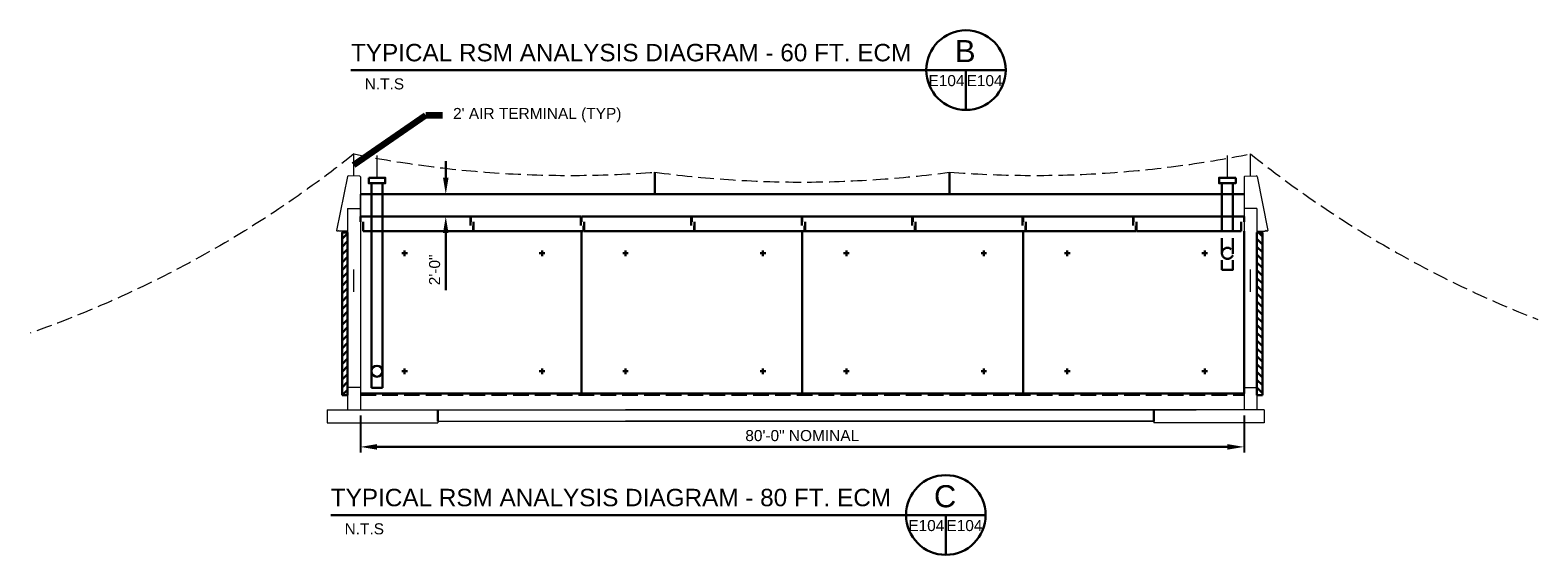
# Model space of a CAD drawing. Header units: inches. Extents: x 3176 to 8492, y -2587 to 2467.
# Tile 5 of 7: x 6400 to 8038, y -998 to -429. Entities that reach past the tile are written whole.
import ezdxf

# ---------------------------------------------------------------- set-up
doc = ezdxf.new("R2010")
doc.units = ezdxf.units.IN
doc.header["$LTSCALE"] = 50
doc.header["$MEASUREMENT"] = 0
doc.linetypes.add('DGN Style 3', pattern=[0.474126, 0.338661, -0.135465])
doc.layers.get('Defpoints').update_dxf_attribs({"lineweight": 0})
for name, color, linetype, lineweight in [('E-ANNO-TEXT', 7, 'Continuous', 0), ('G-ANNO-DIM', 1, 'Continuous', 0), ('G-ANNO-TEXT', 2, 'Continuous', 30), ('Level 2', 7, 'Continuous', 0), ('S-FNDN-FTNG', 48, 'Continuous', 13), ('S-FNDN-PEDS', 48, 'Continuous', 30), ('S-WALL-LOAD', 3, 'Continuous', 13)]:
    doc.layers.add(name, color=color, linetype=linetype, lineweight=lineweight)
doc.styles.add("_1 4 1'-0", font='arial.ttf', dxfattribs={"height": 6})
doc.styles.add("_1 4 1'-0_0", font='arial.ttf')
doc.styles.add('TITLE 6.35', font='swissk.ttf', dxfattribs={"height": 250})
doc.styles.add('Title Block - General', font='arial.ttf', dxfattribs={"height": 0.12})
doc.styles.add('TITLE20', font='simplex.shx', dxfattribs={"height": 5000})
doc.dimstyles.new("1 4 1'-0", dxfattribs={"dimtxt": 12, "dimasz": 18, "dimexe": 6, "dimexo": 6, "dimgap": 6, "dimtad": 1, "dimdec": 0, "dimzin": 11, "dimdsep": 46, "dimlunit": 3, "dimtxsty": "_1 4 1'-0_0", "dimcen": 0.09, "dimclrd": 256, "dimadec": 4, "dimazin": 3, "dimtfac": 1, "dimtdec": 0, "dimtofl": 0, "dimtmove": 0, "dimatfit": 2, "dimfxl": 1, "dimfrac": 2, "dimtolj": 1, "dimtzin": 11, "dimlwd": -1, "dimarcsym": 0})

# ---------------------------------------------------------------- blocks, each defined once
blk = doc.blocks.new('*D165')
at = {"layer": 'Defpoints', "color": 0, "lineweight": 0, "transparency": 16777216}
for p in [(6758.7, -606.8), (6851.4, -606.8), (6758.7, -630.8)]:
    blk.add_point(p, dxfattribs=at)
at = {"layer": 'G-ANNO-TEXT', "transparency": 16777216}
for p, q in [((6851.4, -588.8), (6851.4, -570.8)), ((6851.4, -648.8), (6851.4, -710.9))]:
    blk.add_line(p, q, dxfattribs=at)
at = {"layer": 'G-ANNO-TEXT', "color": 0, "lineweight": -2, "transparency": 16777216}
for p, q in [((6764.7, -606.8), (6857.4, -606.8)), ((6764.7, -630.8), (6857.4, -630.8))]:
    blk.add_line(p, q, dxfattribs=at)
at = {"layer": 'G-ANNO-TEXT', "lineweight": 0, "transparency": 16777216}
for points in [[(6848.4, -588.8), (6854.4, -588.8), (6851.4, -606.8)], [(6848.4, -648.8), (6854.4, -648.8), (6851.4, -630.8)]]:
    blk.add_solid(points, dxfattribs=at)
at = {"layer": 'G-ANNO-TEXT', "color": 0, "transparency": 16777216, "insert": (6839.3, -688.8), "char_height": 12, "attachment_point": 5, "rotation": 90, "style": "_1 4 1'-0_0"}
blk.add_mtext('\\A1;\\H12;2\'-0"', dxfattribs=at)
blk = doc.blocks.new('*D170')
at = {"layer": 'Defpoints', "color": 0, "lineweight": 0, "transparency": 16777216}
for p in [(6758.7, -840.8), (7718.7, -840.8), (7718.7, -880.9)]:
    blk.add_point(p, dxfattribs=at)
at = {"layer": 'G-ANNO-TEXT', "color": 0, "lineweight": -2, "transparency": 16777216}
for p, q in [((6758.7, -846.8), (6758.7, -886.9)), ((7718.7, -846.8), (7718.7, -886.9))]:
    blk.add_line(p, q, dxfattribs=at)
at = {"layer": 'G-ANNO-TEXT', "transparency": 16777216}
blk.add_line((6776.7, -880.9), (7700.7, -880.9), dxfattribs=at)
at = {"layer": 'G-ANNO-TEXT', "lineweight": 0, "transparency": 16777216}
for points in [[(6776.7, -877.9), (6776.7, -883.9), (6758.7, -880.9)], [(7700.7, -877.9), (7700.7, -883.9), (7718.7, -880.9)]]:
    blk.add_solid(points, dxfattribs=at)
at = {"layer": 'G-ANNO-TEXT', "color": 0, "transparency": 16777216, "insert": (7238.7, -868.7), "char_height": 12, "attachment_point": 5, "style": "_1 4 1'-0_0"}
blk.add_mtext('\\A1;80\'-0" NOMINAL', dxfattribs=at)

msp = doc.modelspace()

# ---------------------------------------------------------------- hatches: boundary and pattern name
at = {"layer": 'G-ANNO-TEXT'}
h = msp.add_hatch(dxfattribs=at)
h.set_pattern_fill('HATCH', color=256, style=0, pattern_type=2)
h.set_pattern_definition([(45, (6753.2276, -750.9794), (-4.24264, 4.24264), [])])
h.paths.add_polyline_path([(6738.7, -824.7), (6744.7, -824.7), (6744.7, -648.3), (6738.7, -648.3)])
at = {"layer": 'G-ANNO-TEXT', "extrusion": (0, 0, -1)}
h = msp.add_hatch(dxfattribs=at)
h.set_pattern_fill('HATCH', color=256, style=0, pattern_type=2)
h.set_pattern_definition([(45, (-7718.1496, -750.9794), (-4.24264, 4.24264), [])])
h.paths.add_polyline_path([(-7738.7, -824.7), (-7732.7, -824.7), (-7732.7, -648.3), (-7738.7, -648.3)])

# ---------------------------------------------------------------- linework, layer by layer
at = {"layer": 'E-ANNO-TEXT'}
for p, q in [((6751.7, -587, -49.3), (6751.7, -563, -49.3)), ((6776.7, -588.8, -49.3), (6776.7, -564.8, -49.3)), ((7700.6, -588.8, -49.3), (7700.6, -564.8, -49.3)), ((7725.7, -587, -49.3), (7725.7, -563, -49.3)), ((6758.7, -630.8, -49.3), (6758.7, -606.8, -49.3)), ((6751.7, -712.5, -49.3), (6751.7, -688.5, -49.3)), ((7725.7, -712.5, -49.3), (7725.7, -688.5, -49.3))]:
    msp.add_line(p, q, dxfattribs=at)
at = {"layer": 'G-ANNO-DIM'}
msp.add_line((7718.7, -693.6, -49.3), (7718.7, -690.7, -49.3), dxfattribs=at)
for points in [[(6738.7, -648.3, -49.3), (6744.7, -648.3, -49.3), (6744.7, -824.7, -49.3), (6738.7, -824.7, -49.3)], [(7738.7, -648.3, -49.3), (7732.7, -648.3, -49.3), (7732.7, -824.7, -49.3), (7738.7, -824.7, -49.3)]]:
    msp.add_3dface(points, dxfattribs=at)
at = {"layer": 'G-ANNO-TEXT'}
for p, q in [((7459.8, -472, 4.9), (6748.4, -472, 4.9)), ((7416.6, -515.2, 4.9), (7416.6, -472, 4.9)), ((7078.7, -606.8, -49.3), (7078.7, -582.8, -49.3)), ((7398.7, -606.8, -49.3), (7398.7, -582.8, -49.3)), ((6770.7, -594.8, -49.3), (6770.7, -816.8, -49.3)), ((6782.7, -594.8, -49.3), (6782.6, -816.8, -49.3)), ((7694.6, -594.8, -49.3), (7694.6, -630.8, -49.3)), ((7706.6, -594.8, -49.3), (7706.6, -630.8, -49.3)), ((6758.7, -606.8, -49.3), (7718.7, -606.8, -49.3)), ((6758.7, -630.8, -49.3), (6758.7, -636.5, -49.3)), ((6758.7, -630.8, -49.3), (6770.7, -630.8, -49.3)), ((6761.7, -646.8, -49.3), (6761.7, -636.8, -49.3)), ((6782.7, -630.8, -49.3), (6878.1, -630.8, -49.3)), ((6878.1, -630.8, -49.3), (6878.1, -640.7, -49.3)), ((6878.7, -630.8, -49.3), (6878.7, -636.5, -49.3)), ((6878.7, -630.8, -49.3), (6998.1, -630.8, -49.3)), ((6881.7, -646.8, -49.3), (6881.7, -636.8, -49.3)), ((6998.1, -630.8, -49.3), (6998.1, -640.7, -49.3)), ((6998.7, -630.8, -49.3), (7598.1, -630.8, -49.3)), ((6998.7, -630.8, -49.3), (6998.7, -636.5, -49.3)), ((7001.7, -646.8, -49.3), (7001.7, -636.8, -49.3)), ((7118.1, -630.8, -49.3), (7118.1, -640.7, -49.3)), ((7118.7, -630.8, -49.3), (7118.7, -636.5, -49.3)), ((7121.7, -646.8, -49.3), (7121.7, -636.8, -49.3)), ((7238.1, -630.8, -49.3), (7238.1, -640.7, -49.3)), ((7238.7, -630.8, -49.3), (7238.7, -636.5, -49.3)), ((7241.7, -646.8, -49.3), (7241.7, -636.8, -49.3)), ((7358.1, -630.8, -49.3), (7358.1, -640.7, -49.3)), ((7358.7, -630.8, -49.3), (7358.7, -636.5, -49.3)), ((7361.7, -646.8, -49.3), (7361.7, -636.8, -49.3)), ((7478.1, -630.8, -49.3), (7478.1, -640.7, -49.3)), ((7478.7, -630.8, -49.3), (7478.7, -636.5, -49.3)), ((7481.7, -646.8, -49.3), (7481.7, -636.8, -49.3)), ((7598.1, -630.8, -49.3), (7598.1, -640.7, -49.3)), ((7598.7, -630.8, -49.3), (7718.1, -630.8, -49.3)), ((7598.7, -630.8, -49.3), (7598.7, -636.5, -49.3)), ((7601.7, -646.8, -49.3), (7601.7, -636.8, -49.3)), ((7718.7, -630.8, -49.3), (7706.6, -630.8, -49.3)), ((7715.7, -646.8, -49.3), (7715.7, -636.8, -49.3)), ((7718.7, -630.8, -49.3), (7718.7, -636.5, -49.3)), ((6761.7, -646.8, -49.3), (6770.7, -646.8, -49.3)), ((6782.7, -646.8, -49.3), (6881.1, -646.8, -49.3)), ((6881.1, -641, -49.3), (6881.1, -646.8, -49.3)), ((6881.7, -646.8, -49.3), (7001.1, -646.8, -49.3)), ((6998.7, -646.8, -49.3), (6998.7, -822.8, -49.3)), ((7001.1, -641, -49.3), (7001.1, -646.8, -49.3)), ((7001.7, -646.8, -49.3), (7601.1, -646.8, -49.3)), ((7121.1, -641, -49.3), (7121.1, -646.8, -49.3)), ((7238.7, -646.8, -49.3), (7238.7, -822.8, -49.3)), ((7241.1, -641, -49.3), (7241.1, -646.8, -49.3)), ((7361.1, -641, -49.3), (7361.1, -646.8, -49.3)), ((7478.7, -646.8, -49.3), (7478.7, -822.8, -49.3)), ((7481.1, -641, -49.3), (7481.1, -646.8, -49.3)), ((7601.1, -641, -49.3), (7601.1, -646.8, -49.3)), ((7601.7, -646.8, -49.3), (7715.7, -646.8, -49.3)), ((7718.7, -646.8, -49.3), (7718.7, -822.8, -49.3)), ((6803.7, -670.8, -49.3), (6809.7, -670.8, -49.3)), ((6806.7, -667.8, -49.3), (6806.7, -673.8, -49.3)), ((6959, -670.8, -49.3), (6953, -670.8, -49.3)), ((6956, -667.8, -49.3), (6956, -673.8, -49.3)), ((7043.7, -670.8, -49.3), (7049.7, -670.8, -49.3)), ((7046.7, -667.8, -49.3), (7046.7, -673.8, -49.3)), ((7199, -670.8, -49.3), (7193, -670.8, -49.3)), ((7196, -667.8, -49.3), (7196, -673.8, -49.3)), ((7283.7, -670.8, -49.3), (7289.7, -670.8, -49.3)), ((7286.7, -667.8, -49.3), (7286.7, -673.8, -49.3)), ((7439, -670.8, -49.3), (7433, -670.8, -49.3)), ((7436, -667.8, -49.3), (7436, -673.8, -49.3)), ((7523.7, -670.8, -49.3), (7529.7, -670.8, -49.3)), ((7526.7, -667.8, -49.3), (7526.7, -673.8, -49.3)), ((7679, -670.8, -49.3), (7673, -670.8, -49.3)), ((7676, -667.8, -49.3), (7676, -673.8, -49.3)), ((6803.7, -798.8, -49.3), (6809.7, -798.8, -49.3)), ((6806.7, -795.8, -49.3), (6806.7, -801.8, -49.3)), ((6959, -798.8, -49.3), (6953, -798.8, -49.3)), ((6956, -795.8, -49.3), (6956, -801.8, -49.3)), ((7043.7, -798.8, -49.3), (7049.7, -798.8, -49.3)), ((7046.7, -795.8, -49.3), (7046.7, -801.8, -49.3)), ((7199, -798.8, -49.3), (7193, -798.8, -49.3)), ((7196, -795.8, -49.3), (7196, -801.8, -49.3)), ((7283.7, -798.8, -49.3), (7289.7, -798.8, -49.3)), ((7286.7, -795.8, -49.3), (7286.7, -801.8, -49.3)), ((7439, -798.8, -49.3), (7433, -798.8, -49.3)), ((7436, -795.8, -49.3), (7436, -801.8, -49.3)), ((7523.7, -798.8, -49.3), (7529.7, -798.8, -49.3)), ((7526.7, -795.8, -49.3), (7526.7, -801.8, -49.3)), ((7679, -798.8, -49.3), (7673, -798.8, -49.3)), ((7676, -795.8, -49.3), (7676, -801.8, -49.3)), ((6770.7, -816.8, -49.3), (6782.6, -816.8, -49.3)), ((7438, -954.8, 4.9), (6726.5, -954.8, 4.9)), ((7394.7, -998, 4.9), (7394.7, -954.8, 4.9))]:
    msp.add_line(p, q, dxfattribs=at)
at = {"layer": 'G-ANNO-TEXT', "linetype": 'DGN Style 3'}
for p, q in [((6770.7, -630.8, -49.3), (6783, -630.8, -49.3)), ((7694.7, -630.8, -49.3), (7694.7, -688.8, -49.3)), ((7706.6, -630.8, -49.3), (7706.6, -688.8, -49.3)), ((6782.7, -646.8, -49.3), (6770.7, -646.8, -49.3)), ((7706.7, -688.8, -49.3), (7694.7, -688.8, -49.3)), ((6758.7, -824.3, -49.3), (7718.7, -824.3, -49.3)), ((6842.7, -852.8, -49.3), (6842.7, -840.8, -49.3)), ((7620.7, -852.8, -49.3), (7620.7, -840.8, -49.3))]:
    msp.add_line(p, q, dxfattribs=at)
at = {"layer": 'G-ANNO-TEXT', "linetype": 'DGN Style 3', "extrusion": (0, 0, -1)}
msp.add_circle((-7700.7, -670.8, 49.3), 6, dxfattribs=at)
at = {"layer": 'G-ANNO-TEXT'}
msp.add_circle((6776.6, -798.8, -49.3), 6, dxfattribs=at)
for centre in [(7416.6, -472, 4.9), (7394.7, -954.8, 4.9)]:
    msp.add_arc(centre, 43.2, 0, 360, dxfattribs=at)
for points in [[(6767.7, -588.8, -49.3), (6785.7, -588.8, -49.3), (6785.7, -594.8, -49.3), (6767.7, -594.8, -49.3)], [(7709.6, -588.8, -49.3), (7691.6, -588.8, -49.3), (7691.6, -594.8, -49.3), (7709.6, -594.8, -49.3)], [(6738.7, -824.7, -49.3), (6744.7, -824.7, -49.3), (6744.7, -648.3, -49.3), (6738.7, -648.3, -49.3)], [(7738.7, -824.7, -49.3), (7732.7, -824.7, -49.3), (7732.7, -648.3, -49.3), (7738.7, -648.3, -49.3)]]:
    msp.add_3dface(points, dxfattribs=at)
at = {"layer": 'Level 2', "linetype": 'DGN Style 3', "extrusion": (0, 0, -1)}
msp.add_arc((-6003.6, 375.3, 49.3), 1200, 231.4338, 250.7169, dxfattribs=at)
at = {"layer": 'Level 2', "linetype": 'DGN Style 3'}
for centre, start, end in [((6986.9, 613.7, -49.3), 258.6984, 274.3889), ((7490.5, 613.7, -49.3), 265.6111, 281.3016), ((8473.8, 375.3, -49.3), 231.4338, 248.6998), ((7238.7, 606.5, -49.3), 262.3377, 277.6623)]:
    msp.add_arc(centre, 1200, start, end, dxfattribs=at)
at = {"layer": 'S-FNDN-FTNG'}
for p, q in [((6722.7, -840.8, -49.3), (6722.7, -854.8, -49.3)), ((6722.7, -840.8, -49.3), (6780.7, -840.8, -49.3)), ((6780.7, -840.8, -49.3), (7666.8, -840.8, -49.3)), ((7682.7, -840.8, -49.3), (7046.8, -840.8, -49.3)), ((7740.7, -840.8, -49.3), (7682.7, -840.8, -49.3)), ((7740.7, -840.8, -49.3), (7740.7, -854.8, -49.3)), ((6722.7, -854.8, -49.3), (6842.7, -854.8, -49.3)), ((6842.7, -852.8, -49.3), (7620.7, -852.8, -49.3)), ((6842.7, -852.8, -49.3), (6842.7, -854.8, -49.3)), ((7620.7, -852.8, -49.3), (7046.8, -852.8, -49.3)), ((7620.7, -852.8, -49.3), (7620.7, -854.8, -49.3)), ((7740.7, -854.8, -49.3), (7620.7, -854.8, -49.3))]:
    msp.add_line(p, q, dxfattribs=at)
at = {"layer": 'S-FNDN-PEDS'}
msp.add_line((6758.7, -822.8, -49.3), (7718.7, -822.8, -49.3), dxfattribs=at)
at = {"layer": 'S-WALL-LOAD'}
for p, q in [((6744.5, -587.5, -49.3), (6732.8, -646, -49.3)), ((6744.5, -587.5, -49.3), (6745.4, -586.8, -49.3)), ((6757.9, -587.3, -49.3), (6745.4, -586.8, -49.3)), ((6757.9, -587.3, -49.3), (6758.7, -588, -49.3)), ((6758.7, -588, -49.3), (6758.7, -646.8, -49.3)), ((7719.4, -587.3, -49.3), (7718.7, -588, -49.3)), ((7718.7, -588, -49.3), (7718.7, -646.8, -49.3)), ((7719.4, -587.3, -49.3), (7731.9, -586.8, -49.3)), ((7732.8, -587.5, -49.3), (7731.9, -586.8, -49.3)), ((7732.8, -587.5, -49.3), (7744.5, -646, -49.3)), ((6744.7, -622.3, -49.3), (6758.7, -622.3, -49.3)), ((6744.7, -622.3, -49.3), (6744.7, -840.8, -49.3)), ((7732.7, -622.3, -49.3), (7718.7, -622.3, -49.3)), ((7732.7, -622.3, -49.3), (7732.7, -840.8, -49.3)), ((6733.4, -646.8, -49.3), (6732.8, -646, -49.3)), ((6734.1, -646.8, -49.3), (6733.4, -646.8, -49.3)), ((6744.7, -646.8, -49.3), (6735.5, -646.8, -49.3)), ((6758.7, -646.8, -49.3), (6758.7, -840.8, -49.3)), ((7718.7, -646.8, -49.3), (7718.7, -840.8, -49.3)), ((7732.7, -646.8, -49.3), (7741.8, -646.8, -49.3)), ((7743.3, -646.8, -49.3), (7743.9, -646.8, -49.3)), ((7743.9, -646.8, -49.3), (7744.5, -646, -49.3)), ((6758.7, -816.3, -49.3), (6744.7, -816.3, -49.3)), ((7718.7, -816.3, -49.3), (7732.7, -816.3, -49.3))]:
    msp.add_line(p, q, dxfattribs=at)
at = {"layer": 'S-WALL-LOAD', "elevation": -49.3, "flags": 128}
for points in [[(6734.1, -646.8), (6734.8, -646), (6735.5, -646.8)], [(7743.3, -646.8), (7742.6, -646), (7741.8, -646.8)]]:
    msp.add_lwpolyline(points, dxfattribs=at)

# ---------------------------------------------------------------- texts
at = {"layer": 'G-ANNO-TEXT', "color": 7, "linetype": 'Continuous', "lineweight": 0}
for s, insert, char_height, attachment_point, line_spacing_factor, style in [('\\fArial|b0|i0|c00|p39;B', (7415.8, -451.4, 4.9), 24, 5, 0.72, 'TITLE20'), ('N.T.S', (6763.3, -481, 4.9), 12, 1, 0.659055, "_1 4 1'-0"), ('\\fArial|b0|i0|c00|p39;E104', (7395.4, -489.6, 4.9), 12, 8, 0.72, 'TITLE20'), ('\\fArial|b0|i0|c00|p39;E104', (7436.8, -489.6, 4.9), 12, 8, 0.72, 'TITLE20'), ('\\fArial|b0|i0|c00|p39;C', (7393.9, -934.6, 4.9), 24, 5, 0.72, 'TITLE20'), ('N.T.S', (6741.5, -963.8, 4.9), 12, 1, 0.659055, "_1 4 1'-0"), ('\\fArial|b0|i0|c00|p39;E104', (7373.5, -972.4, 4.9), 12, 8, 0.72, 'TITLE20'), ('\\fArial|b0|i0|c00|p39;E104', (7414.9, -972.4, 4.9), 12, 8, 0.72, 'TITLE20')]:
    msp.add_mtext(s, dxfattribs=dict(at, insert=insert, char_height=char_height, attachment_point=attachment_point, line_spacing_factor=line_spacing_factor, style=style))
at = {"layer": 'G-ANNO-TEXT', "color": 7, "linetype": 'Continuous', "lineweight": 13, "char_height": 18.898, "attachment_point": 1, "line_spacing_factor": 0.72, "style": 'TITLE 6.35'}
for s, insert in [('\\fArial|b0|i0|c00|p39;TYPICAL RSM ANALYSIS DIAGRAM - 60 FT. ECM', (6748.4, -443.6, 4.9)), ('\\fArial|b0|i0|c00|p39;TYPICAL RSM ANALYSIS DIAGRAM - 80 FT. ECM', (6726.5, -926.4, 4.9))]:
    msp.add_mtext(s, dxfattribs=dict(at, insert=insert))
at = {"layer": 'G-ANNO-TEXT', "insert": (6859.3, -520.9, -49.3), "char_height": 12, "attachment_point": 4, "line_spacing_factor": 0.6, "style": 'Title Block - General'}
msp.add_mtext("2' AIR TERMINAL (TYP)", dxfattribs=at)

# ---------------------------------------------------------------- dimensions: what is measured, and where the dimension line sits
at = {"layer": 'G-ANNO-TEXT'}
dim = msp.add_linear_dim(base=(6851.4, -606.8, -49.3), p1=(6758.7, -630.8, -49.3), p2=(6758.7, -606.8, -49.3), angle=90, text='\\H12;<>', dimstyle="1 4 1'-0", dxfattribs=at)
dim.commit()
dim.dimension.update_dxf_attribs({"geometry": '*D165', "text_midpoint": (6851.4, -688.8, -49.3), "dimtype": 160})
dim = msp.add_linear_dim(base=(7718.7, -880.9, -49.3), p1=(6758.7, -840.8, -49.3), p2=(7718.7, -840.8, -49.3), text='<> NOMINAL', dimstyle="1 4 1'-0", dxfattribs=at)
dim.commit()
dim.dimension.update_dxf_attribs({"geometry": '*D170', "text_midpoint": (7238.7, -868.7, -49.3)})

# ---------------------------------------------------------------- leaders
at = {"layer": 'G-ANNO-TEXT', "annotation_type": 0, "has_hookline": 1, "hookline_direction": 0, "text_width": 181.9}
msp.add_leader([(6751.7, -575, -49.3), (6829.8, -520.9, -49.3), (6847.8, -520.9, -49.3)], dimstyle="1 4 1'-0", override={"dimgap": 12, "dimtad": 0, "dimclrd": 0, "dimlwd": 65534}, dxfattribs=at)

doc.saveas('drawing.dxf')
